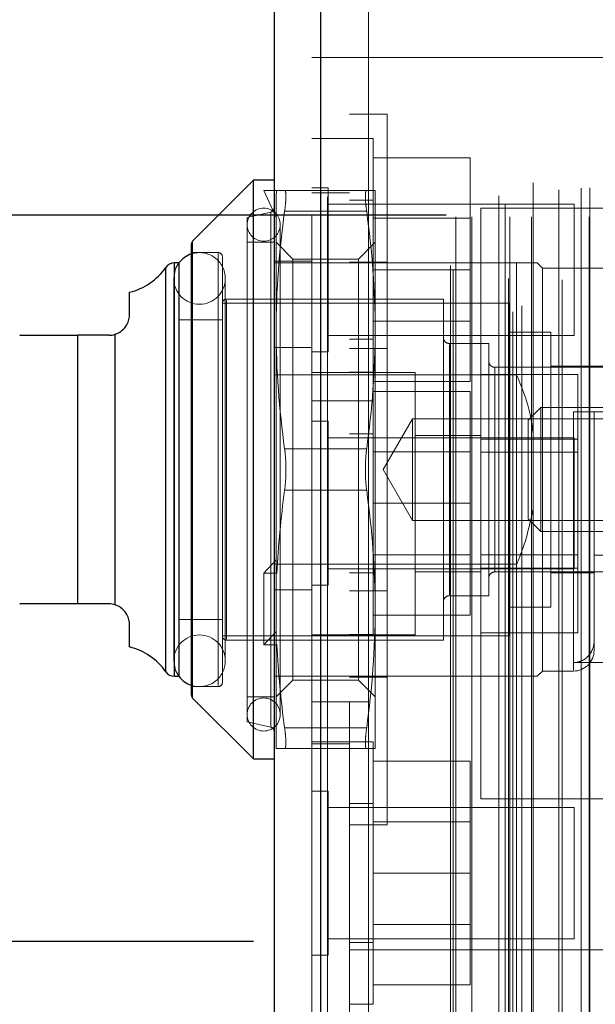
# Model space of a CAD drawing. Header units: inches. Extents: x 0.2 to 10.8, y 0.2 to 8.2.
# Tile 112 of 145: x 5.8959 to 5.9568, y 3.13 to 3.2343. Entities that reach past the tile are written whole.
import ezdxf

# ---------------------------------------------------------------- set-up
doc = ezdxf.new("R2010")
doc.units = ezdxf.units.IN
doc.header["$MEASUREMENT"] = 0
doc.linetypes.add('HIDDEN', pattern=[0.07500000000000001, 0.05, -0.025])
doc.layers.add('DIMENSIONS', color=140, linetype='Continuous')
doc.styles.add('SLDTEXTSTYLE0', font='TXT', dxfattribs={"width": 0.7})
doc.dimstyles.new('SLDDIMSTYLE0', dxfattribs={"dimtxt": 0.0849609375, "dimasz": 0.13, "dimexe": 0, "dimexo": 0.0625, "dimgap": 0.021240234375, "dimtad": 0, "dimtih": 1, "dimtoh": 1, "dimlfac": 18, "dimrnd": 1e-09, "dimzin": 12, "dimdsep": 46, "dimtxsty": 'SLDTEXTSTYLE0', "dimsah": 1, "dimcen": 0.09, "dimadec": 0, "dimazin": 3, "dimtfac": 1, "dimtofl": 0, "dimtmove": 0, "dimatfit": 3, "dimfxl": 0, "dimfrac": 2, "dimtolj": 1, "dimtzin": 12, "dimarcsym": 0})

# ---------------------------------------------------------------- blocks, each defined once
blk = doc.blocks.new('_D_18')
at = {"layer": 'DIMENSIONS'}
for p, q in [((5.941035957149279, 4.907140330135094), (5.512801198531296, 4.907140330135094)), ((5.637801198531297, 4.907140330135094), (5.637801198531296, 4.093878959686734)), ((5.476227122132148, 3.939828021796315), (5.447697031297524, 3.939828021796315)), ((5.447697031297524, 3.939828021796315), (5.447697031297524, 3.804797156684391)), ((5.799375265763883, 3.939828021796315), (5.827905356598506, 3.939828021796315)), ((5.827905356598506, 3.939828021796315), (5.827905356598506, 3.804797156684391)), ((5.447697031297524, 3.804797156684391), (5.476227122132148, 3.804797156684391)), ((5.827905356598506, 3.804797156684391), (5.799375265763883, 3.804797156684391)), ((5.637801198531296, 3.213584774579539), (5.637801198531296, 3.785777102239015)), ((5.941035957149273, 3.213584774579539), (5.512801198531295, 3.213584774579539))]:
    blk.add_line(p, q, dxfattribs=at)
for points in [[(5.637801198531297, 4.907140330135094), (5.617801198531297, 4.777140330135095), (5.657801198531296, 4.777140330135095)], [(5.637801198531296, 3.213584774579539), (5.657801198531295, 3.343584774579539), (5.617801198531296, 3.343584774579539)]]:
    blk.add_solid(points, dxfattribs=at)
at = {"layer": 'DIMENSIONS', "char_height": 0.08333333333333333, "attachment_point": 1, "style": 'SLDTEXTSTYLE0'}
for s, insert in [('30.48', (5.476227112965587, 4.066270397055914)), ('774.3', (5.476227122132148, 3.912219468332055))]:
    blk.add_mtext(s, dxfattribs=dict(at, insert=insert))
blk = doc.blocks.new('_D_19')
at = {"layer": 'DIMENSIONS'}
for p, q in [((5.920647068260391, 4.983973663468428), (5.139392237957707, 4.983973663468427)), ((5.264392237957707, 4.983973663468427), (5.264392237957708, 4.566917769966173)), ((5.102818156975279, 4.436786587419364), (5.074288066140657, 4.436786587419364)), ((5.074288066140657, 4.436786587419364), (5.074288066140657, 4.301755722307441)), ((5.425966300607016, 4.436786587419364), (5.454496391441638, 4.436786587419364)), ((5.454496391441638, 4.436786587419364), (5.454496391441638, 4.301755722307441)), ((5.074288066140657, 4.301755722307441), (5.102818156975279, 4.301755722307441)), ((5.454496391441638, 4.301755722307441), (5.425966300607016, 4.301755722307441)), ((5.26439223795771, 3.136695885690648), (5.264392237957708, 4.147704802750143)), ((5.920647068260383, 3.13669588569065), (5.139392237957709, 3.136695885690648))]:
    blk.add_line(p, q, dxfattribs=at)
for points in [[(5.264392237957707, 4.983973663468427), (5.244392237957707, 4.853973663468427), (5.284392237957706, 4.853973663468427)], [(5.26439223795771, 3.136695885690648), (5.28439223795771, 3.266695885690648), (5.244392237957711, 3.266695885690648)]]:
    blk.add_solid(points, dxfattribs=at)
at = {"layer": 'DIMENSIONS', "char_height": 0.08333333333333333, "attachment_point": 1, "style": 'SLDTEXTSTYLE0'}
for s, insert in [('33.25', (5.102818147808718, 4.563228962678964)), ('844.6', (5.102818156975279, 4.409178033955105)), ('OPENING', (5.002355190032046, 4.255127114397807))]:
    blk.add_mtext(s, dxfattribs=dict(at, insert=insert))

msp = doc.modelspace()

# ---------------------------------------------------------------- linework, layer by layer
at = {"color": 7, "linetype": 'HIDDEN', "lineweight": 18}
for p, q in [((5.948086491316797, 3.103353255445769), (5.948086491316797, 5.017360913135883)), ((5.949040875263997, 3.103969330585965), (5.949040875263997, 5.016742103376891)), ((5.956270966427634, 5.016467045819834), (5.956270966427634, 3.104252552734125)), ((5.927764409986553, 5.015503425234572), (5.927764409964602, 3.105210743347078)), ((5.92845900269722, 3.105210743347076), (5.928459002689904, 5.015503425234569)), ((5.92845900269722, 5.015503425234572), (5.928459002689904, 3.105210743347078)), ((5.947299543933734, 5.014672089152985), (5.947299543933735, 3.106039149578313)), ((5.926806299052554, 5.013539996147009), (5.926806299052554, 3.107174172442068)), ((5.941798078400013, 3.107756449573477), (5.941798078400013, 5.012957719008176)), ((5.948476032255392, 3.106888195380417), (5.948476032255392, 5.013825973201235)), ((5.941509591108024, 3.108243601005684), (5.941509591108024, 5.012470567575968)), ((5.942065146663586, 3.113388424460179), (5.942065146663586, 5.007325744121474)), ((5.942065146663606, 3.113388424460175), (5.942065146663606, 5.007325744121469)), ((5.943753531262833, 3.113388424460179), (5.943753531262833, 5.007325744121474)), ((5.947635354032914, 5.006883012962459), (5.947635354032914, 3.113831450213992)), ((5.947776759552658, 3.113388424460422), (5.947776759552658, 5.007325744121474)), ((5.950073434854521, 3.113388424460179), (5.950073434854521, 5.007325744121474)), ((5.953321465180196, 5.006723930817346), (5.953321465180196, 3.113988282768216)), ((5.956187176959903, 3.113388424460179), (5.956187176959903, 5.007325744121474)), ((5.946625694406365, 3.115632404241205), (5.946625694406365, 5.005081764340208)), ((5.950252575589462, 3.116991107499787), (5.950252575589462, 5.00372791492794)), ((5.952956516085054, 3.116251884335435), (5.952956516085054, 5.004462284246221)), ((5.952956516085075, 3.11625188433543), (5.952956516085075, 5.004462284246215)), ((5.955326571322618, 3.116415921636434), (5.955326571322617, 5.004297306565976)), ((5.930806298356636, 4.958662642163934), (5.930806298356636, 3.162051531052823)), ((5.932806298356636, 4.958662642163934), (5.932806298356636, 3.162051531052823)), ((5.932806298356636, 4.958662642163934), (5.932806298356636, 3.162051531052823)), ((5.932806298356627, 3.162051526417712), (5.932806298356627, 4.958662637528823)), ((5.932806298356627, 3.162051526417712), (5.932806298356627, 4.958662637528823)), ((5.930806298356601, 3.230264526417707), (5.926806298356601, 3.230264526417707)), ((5.98080629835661, 3.230264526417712), (5.93080629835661, 3.230264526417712)), ((5.934806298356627, 3.224247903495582), (5.930806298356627, 3.224247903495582)), ((5.934806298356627, 3.224247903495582), (5.934806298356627, 3.149025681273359)), ((5.930806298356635, 3.221681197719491), (5.926806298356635, 3.221681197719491)), ((5.933306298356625, 3.221681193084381), (5.930806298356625, 3.221681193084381)), ((5.933306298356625, 3.193903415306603), (5.933306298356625, 3.221681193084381)), ((5.933306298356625, 3.219625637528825), (5.943584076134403, 3.219625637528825)), ((5.943584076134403, 3.207792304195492), (5.943584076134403, 3.219625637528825)), ((5.92171268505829, 3.216164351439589), (5.923025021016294, 3.213321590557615)), ((5.923111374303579, 3.216164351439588), (5.92171268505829, 3.216164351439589)), ((5.923111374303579, 3.216164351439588), (5.923025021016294, 3.215838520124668)), ((5.923930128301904, 3.216164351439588), (5.932618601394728, 3.216164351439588)), ((5.928542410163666, 3.216472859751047), (5.926806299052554, 3.216472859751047)), ((5.928542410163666, 3.199111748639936), (5.928542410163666, 3.216472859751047)), ((5.933523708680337, 3.201400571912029), (5.933523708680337, 3.216164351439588)), ((5.923025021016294, 3.201400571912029), (5.923025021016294, 3.215838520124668)), ((5.930806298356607, 3.215931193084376), (5.926806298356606, 3.215931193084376)), ((5.933306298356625, 3.215153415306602), (5.930806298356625, 3.215153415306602)), ((5.954584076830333, 3.214736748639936), (5.928542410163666, 3.214736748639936)), ((5.944695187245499, 3.214292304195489), (5.944695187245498, 3.183042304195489)), ((6.000250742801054, 3.214292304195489), (5.944695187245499, 3.214292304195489)), ((5.954584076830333, 3.200847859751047), (5.954584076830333, 3.214736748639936)), ((5.922467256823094, 3.21389913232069), (5.919962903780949, 3.21332095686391)), ((5.919962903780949, 3.15995262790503), (5.919962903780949, 3.21332095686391)), ((5.922467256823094, 3.213874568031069), (5.922467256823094, 3.159399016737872)), ((5.922467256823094, 3.213874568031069), (5.922467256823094, 3.159399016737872)), ((5.923930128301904, 3.213977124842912), (5.932618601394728, 3.213977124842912)), ((5.923930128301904, 3.213977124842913), (5.932618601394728, 3.213977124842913)), ((5.923930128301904, 3.213977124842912), (5.932618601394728, 3.213977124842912)), ((5.923930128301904, 3.213977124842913), (5.932618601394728, 3.213977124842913)), ((5.943584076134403, 3.213233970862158), (5.933306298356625, 3.213233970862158)), ((5.923462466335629, 3.160718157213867), (5.923462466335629, 3.212555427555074)), ((5.914185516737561, 3.210824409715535), (5.914185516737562, 3.18663679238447)), ((5.914185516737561, 3.210800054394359), (5.914185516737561, 3.162473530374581)), ((5.922806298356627, 3.210696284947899), (5.919962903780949, 3.210696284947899)), ((5.924801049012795, 3.208920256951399), (5.923025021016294, 3.210696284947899)), ((5.933523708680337, 3.210696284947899), (5.931747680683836, 3.208920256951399)), ((5.916900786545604, 3.209602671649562), (5.914057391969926, 3.209602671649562)), ((5.916900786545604, 3.209504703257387), (5.916900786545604, 3.163768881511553)), ((5.916900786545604, 3.209504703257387), (5.916900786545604, 3.163768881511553)), ((5.917338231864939, 3.164108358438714), (5.917338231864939, 3.209165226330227)), ((5.924801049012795, 3.175495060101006), (5.924801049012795, 3.208920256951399)), ((5.931747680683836, 3.208920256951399), (5.924801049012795, 3.208920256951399)), ((5.931747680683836, 3.175495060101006), (5.931747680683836, 3.208920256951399)), ((5.911353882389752, 3.208040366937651), (5.911353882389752, 3.18663679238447)), ((5.911353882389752, 3.208016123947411), (5.911353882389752, 3.165257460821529)), ((5.912251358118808, 3.208509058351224), (5.912251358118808, 3.18663679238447)), ((5.912251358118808, 3.208484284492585), (5.912251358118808, 3.164789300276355)), ((5.912745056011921, 3.208509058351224), (5.91272537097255, 3.208509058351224)), ((5.948506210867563, 3.208509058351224), (5.922806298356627, 3.208509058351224)), ((5.926806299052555, 3.208708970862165), (5.922806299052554, 3.208708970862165)), ((5.934806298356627, 3.208609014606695), (5.930806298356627, 3.208609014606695)), ((5.933306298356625, 3.207792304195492), (5.943584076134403, 3.207792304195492)), ((5.943584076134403, 3.195958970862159), (5.943584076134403, 3.207792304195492)), ((5.948506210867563, 3.196659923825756), (5.948506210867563, 3.208509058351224)), ((5.951240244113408, 3.207962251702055), (5.950693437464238, 3.208509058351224)), ((5.951240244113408, 3.165311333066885), (5.951240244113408, 3.207962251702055)), ((5.959989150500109, 3.207962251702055), (5.951240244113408, 3.207962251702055)), ((5.912178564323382, 3.206868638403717), (5.912178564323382, 3.166404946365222)), ((5.91764663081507, 3.166404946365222), (5.91764663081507, 3.206868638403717)), ((5.940741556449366, 3.204681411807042), (5.917775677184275, 3.204681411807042)), ((5.940741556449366, 3.168592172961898), (5.940741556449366, 3.204681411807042)), ((5.947740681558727, 3.204243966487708), (5.917338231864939, 3.204243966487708)), ((5.917775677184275, 3.204582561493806), (5.917775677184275, 3.168691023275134)), ((5.917775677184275, 3.204582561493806), (5.917775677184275, 3.168691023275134)), ((5.947740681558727, 3.169029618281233), (5.947740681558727, 3.204243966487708)), ((5.917338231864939, 3.202494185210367), (5.912745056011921, 3.202494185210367)), ((5.933306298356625, 3.202350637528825), (5.943584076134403, 3.202350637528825)), ((5.902027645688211, 3.17241981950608), (5.902027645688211, 3.20085376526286)), ((5.902027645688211, 3.20085376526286), (5.902027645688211, 3.17241981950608)), ((5.902027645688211, 3.20085376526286), (5.902027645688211, 3.17241981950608)), ((5.90596902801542, 3.200955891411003), (5.90596902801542, 3.172317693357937)), ((5.90596902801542, 3.172317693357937), (5.90596902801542, 3.200955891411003)), ((5.90596902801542, 3.200955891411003), (5.90596902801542, 3.172317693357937)), ((5.923025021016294, 3.175824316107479), (5.923025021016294, 3.201400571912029)), ((5.928542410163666, 3.200847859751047), (5.954584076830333, 3.200847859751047)), ((5.933523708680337, 3.171873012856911), (5.933523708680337, 3.201400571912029)), ((5.952115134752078, 3.201181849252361), (5.947740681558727, 3.201181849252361)), ((5.952115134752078, 3.172091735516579), (5.952115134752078, 3.201181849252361)), ((5.926806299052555, 3.199569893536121), (5.922806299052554, 3.199569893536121)), ((5.930806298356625, 3.200431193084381), (5.933306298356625, 3.200431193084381)), ((5.934806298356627, 3.199469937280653), (5.930806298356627, 3.199469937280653)), ((5.945553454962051, 3.19997887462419), (5.941397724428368, 3.19997887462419)), ((5.941397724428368, 3.199881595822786), (5.941397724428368, 3.173391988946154)), ((5.941397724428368, 3.199881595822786), (5.941397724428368, 3.173391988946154)), ((5.945553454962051, 3.17329471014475), (5.945553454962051, 3.19997887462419)), ((5.926806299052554, 3.199111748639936), (5.928542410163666, 3.199111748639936)), ((5.962176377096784, 3.197463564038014), (5.946209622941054, 3.197463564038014)), ((5.946209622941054, 3.197438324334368), (5.946209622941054, 3.175835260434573)), ((5.946209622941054, 3.197438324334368), (5.946209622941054, 3.175835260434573)), ((5.962176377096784, 3.197572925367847), (5.952115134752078, 3.197572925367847)), ((5.948506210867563, 3.196659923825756), (5.922806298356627, 3.196659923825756)), ((5.930806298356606, 3.196931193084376), (5.926806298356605, 3.196931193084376)), ((5.933306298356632, 3.196958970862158), (5.930806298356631, 3.196958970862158)), ((5.937750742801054, 3.196931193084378), (5.93080629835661, 3.196931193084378)), ((5.937750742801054, 3.1691534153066), (5.937750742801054, 3.196931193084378)), ((5.944695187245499, 3.196706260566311), (5.954972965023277, 3.196706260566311)), ((5.954972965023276, 3.1898742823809), (5.954972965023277, 3.196706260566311)), ((5.933306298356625, 3.195958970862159), (5.943584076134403, 3.195958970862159)), ((5.933306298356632, 3.194903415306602), (5.943584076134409, 3.194903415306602)), ((5.943584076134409, 3.183070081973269), (5.943584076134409, 3.194903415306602)), ((5.926806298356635, 3.193903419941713), (5.930806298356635, 3.193903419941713)), ((5.930806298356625, 3.193903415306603), (5.933306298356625, 3.193903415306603)), ((5.933306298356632, 3.183070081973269), (5.933306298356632, 3.193903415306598)), ((5.951051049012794, 3.193198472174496), (5.949709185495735, 3.191856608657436)), ((5.951051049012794, 3.180075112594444), (5.951051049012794, 3.193198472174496)), ((5.972675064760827, 3.193198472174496), (5.951051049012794, 3.193198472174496)), ((5.95452108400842, 3.192761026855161), (5.95452108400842, 3.16540854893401)), ((5.95452108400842, 3.192761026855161), (5.95452108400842, 3.16540854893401)), ((5.962176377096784, 3.192761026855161), (5.956708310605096, 3.192761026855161)), ((5.956708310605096, 3.192761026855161), (5.956708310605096, 3.177576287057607)), ((5.928542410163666, 3.191750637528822), (5.926806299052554, 3.191750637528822)), ((5.928542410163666, 3.183070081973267), (5.928542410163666, 3.191750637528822)), ((5.937462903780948, 3.192014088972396), (5.934358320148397, 3.18663679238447)), ((5.937462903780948, 3.181259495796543), (5.937462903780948, 3.192014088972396)), ((5.969084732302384, 3.192014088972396), (5.937462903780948, 3.192014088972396)), ((5.949709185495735, 3.181416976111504), (5.949709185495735, 3.191856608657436)), ((5.933306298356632, 3.190431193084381), (5.930806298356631, 3.190431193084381)), ((5.944695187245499, 3.190264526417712), (5.937750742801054, 3.190264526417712)), ((5.954584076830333, 3.190014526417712), (5.928542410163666, 3.190014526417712)), ((5.944695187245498, 3.1898742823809), (5.954972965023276, 3.1898742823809)), ((5.954584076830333, 3.183070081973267), (5.954584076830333, 3.190014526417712)), ((5.954972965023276, 3.176210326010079), (5.954972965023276, 3.1898742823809)), ((5.923930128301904, 3.188824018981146), (5.932618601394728, 3.188824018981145)), ((5.923930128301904, 3.188824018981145), (5.932618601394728, 3.188824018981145)), ((5.923930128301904, 3.188824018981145), (5.932618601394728, 3.188824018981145)), ((5.923930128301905, 3.188824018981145), (5.932618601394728, 3.188824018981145)), ((5.943584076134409, 3.188511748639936), (5.933306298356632, 3.188511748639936)), ((5.954972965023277, 3.188483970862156), (5.944695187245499, 3.188483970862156)), ((5.911353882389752, 3.18663679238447), (5.911353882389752, 3.165233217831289)), ((5.912251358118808, 3.18663679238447), (5.912251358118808, 3.164764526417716)), ((5.914185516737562, 3.18663679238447), (5.914185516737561, 3.162449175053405)), ((5.934358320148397, 3.18663679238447), (5.937462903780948, 3.181259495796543)), ((5.923930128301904, 3.184449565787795), (5.932618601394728, 3.184449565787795)), ((5.923930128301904, 3.184449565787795), (5.932618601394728, 3.184449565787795)), ((5.923930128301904, 3.184449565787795), (5.932618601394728, 3.184449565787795)), ((5.923930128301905, 3.184449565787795), (5.932618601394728, 3.184449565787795)), ((5.928542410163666, 3.174389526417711), (5.928542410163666, 3.183070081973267)), ((5.933306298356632, 3.169181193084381), (5.933306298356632, 3.183070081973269)), ((5.933306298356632, 3.183070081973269), (5.943584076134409, 3.183070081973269)), ((5.943584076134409, 3.171236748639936), (5.943584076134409, 3.183070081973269)), ((5.944695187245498, 3.183042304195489), (5.944695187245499, 3.151792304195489)), ((5.954584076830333, 3.176125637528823), (5.954584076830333, 3.183070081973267)), ((5.937462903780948, 3.181259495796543), (5.969084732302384, 3.181259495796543)), ((5.949709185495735, 3.181416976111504), (5.951051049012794, 3.180075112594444)), ((5.951051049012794, 3.180075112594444), (5.972675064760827, 3.180075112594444)), ((5.933306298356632, 3.177628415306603), (5.943584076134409, 3.177628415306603)), ((5.944695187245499, 3.177600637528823), (5.954972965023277, 3.177600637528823)), ((5.962176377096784, 3.177576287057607), (5.956708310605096, 3.177576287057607)), ((5.956708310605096, 3.168504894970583), (5.956708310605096, 3.177576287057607)), ((5.923025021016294, 3.177082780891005), (5.92171268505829, 3.175661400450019)), ((5.948506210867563, 3.176613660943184), (5.922806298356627, 3.176613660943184)), ((5.948506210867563, 3.164764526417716), (5.948506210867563, 3.176613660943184)), ((5.92171268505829, 3.168084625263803), (5.92171268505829, 3.175661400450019)), ((5.92171268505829, 3.175661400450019), (5.923111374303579, 3.175661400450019)), ((5.923111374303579, 3.175661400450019), (5.923025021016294, 3.175824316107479)), ((5.923025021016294, 3.175824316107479), (5.923025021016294, 3.16950600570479)), ((5.924801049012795, 3.164353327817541), (5.924801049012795, 3.175495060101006)), ((5.928542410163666, 3.176125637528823), (5.954584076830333, 3.176125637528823)), ((5.930806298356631, 3.175708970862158), (5.933306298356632, 3.175708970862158)), ((5.931747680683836, 3.164353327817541), (5.931747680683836, 3.175495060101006)), ((5.937750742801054, 3.175820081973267), (5.944695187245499, 3.175820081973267)), ((5.944695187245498, 3.176210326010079), (5.954972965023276, 3.176210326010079)), ((5.946209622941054, 3.175810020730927), (5.962176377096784, 3.175810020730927)), ((5.952115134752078, 3.175700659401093), (5.956708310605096, 3.175700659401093)), ((5.954972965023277, 3.169378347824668), (5.954972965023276, 3.176210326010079)), ((5.926806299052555, 3.173903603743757), (5.922806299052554, 3.173903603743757)), ((5.926806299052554, 3.174389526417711), (5.928542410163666, 3.174389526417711)), ((5.934806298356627, 3.173803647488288), (5.930806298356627, 3.173803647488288)), ((5.941397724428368, 3.17329471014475), (5.945553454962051, 3.17329471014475)), ((5.933523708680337, 3.157109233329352), (5.933523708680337, 3.171873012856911)), ((5.947740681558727, 3.172091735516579), (5.952115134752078, 3.172091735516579)), ((5.912745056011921, 3.170779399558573), (5.917338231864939, 3.170779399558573)), ((5.933306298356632, 3.171236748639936), (5.943584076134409, 3.171236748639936)), ((5.923025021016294, 3.16950600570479), (5.92171268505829, 3.168084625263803)), ((5.923025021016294, 3.168247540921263), (5.923025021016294, 3.16950600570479)), ((5.944695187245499, 3.169378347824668), (5.954972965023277, 3.169378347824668)), ((5.917338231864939, 3.169029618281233), (5.947740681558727, 3.169029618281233)), ((5.917775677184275, 3.168592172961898), (5.940741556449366, 3.168592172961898)), ((5.923111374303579, 3.168084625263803), (5.923025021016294, 3.168247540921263)), ((5.923025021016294, 3.157109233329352), (5.923025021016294, 3.168247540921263)), ((5.926806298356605, 3.169153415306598), (5.930806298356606, 3.169153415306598)), ((5.930806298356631, 3.169181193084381), (5.933306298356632, 3.169181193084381)), ((5.93080629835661, 3.1691534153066), (5.937750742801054, 3.1691534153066)), ((5.956708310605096, 3.16749855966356), (5.956708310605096, 3.168504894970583)), ((5.92171268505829, 3.168084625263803), (5.923111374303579, 3.168084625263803)), ((5.959989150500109, 3.166209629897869), (5.95452108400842, 3.166209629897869)), ((5.950693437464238, 3.164764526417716), (5.951240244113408, 3.165311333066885)), ((5.951240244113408, 3.165311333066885), (5.95452108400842, 3.165311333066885)), ((5.91272537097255, 3.164764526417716), (5.912745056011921, 3.164764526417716)), ((5.926806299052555, 3.164764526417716), (5.922806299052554, 3.164764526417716)), ((5.923025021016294, 3.162577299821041), (5.924801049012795, 3.164353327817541)), ((5.924801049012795, 3.164353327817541), (5.931747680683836, 3.164353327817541)), ((5.948506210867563, 3.164764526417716), (5.926806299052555, 3.164764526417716)), ((5.934806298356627, 3.164664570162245), (5.930806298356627, 3.164664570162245)), ((5.931747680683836, 3.164353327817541), (5.933523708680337, 3.162577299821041)), ((5.914057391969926, 3.163670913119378), (5.916900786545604, 3.163670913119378)), ((5.919962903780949, 3.162577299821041), (5.922806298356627, 3.162577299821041)), ((5.932806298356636, 3.162051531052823), (5.926806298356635, 3.162051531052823)), ((5.9308062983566, 3.12609785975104), (5.9308062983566, 3.162051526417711)), ((5.932806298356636, 3.162051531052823), (5.932806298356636, 3.115384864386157)), ((5.919962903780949, 3.15995262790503), (5.922467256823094, 3.15937445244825)), ((5.923930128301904, 3.159296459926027), (5.932618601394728, 3.159296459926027)), ((5.923930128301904, 3.159296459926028), (5.932618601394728, 3.159296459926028)), ((5.923930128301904, 3.159296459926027), (5.932618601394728, 3.159296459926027)), ((5.923930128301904, 3.159296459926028), (5.932618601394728, 3.159296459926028)), ((5.930806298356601, 3.157820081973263), (5.926806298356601, 3.157820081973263)), ((5.933306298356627, 3.157820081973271), (5.930806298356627, 3.157820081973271)), ((5.933306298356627, 3.130042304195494), (5.933306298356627, 3.157820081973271)), ((5.923930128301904, 3.157109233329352), (5.932618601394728, 3.157109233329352)), ((5.926806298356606, 3.157597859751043), (5.930806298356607, 3.157597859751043)), ((5.933306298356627, 3.155764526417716), (5.943584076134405, 3.155764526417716)), ((5.943584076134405, 3.143931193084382), (5.943584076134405, 3.155764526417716)), ((5.928542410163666, 3.152611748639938), (5.926806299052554, 3.152611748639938)), ((5.928542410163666, 3.135250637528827), (5.928542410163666, 3.152611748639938)), ((5.944695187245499, 3.151792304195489), (6.000250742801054, 3.151792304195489)), ((5.954584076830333, 3.150875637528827), (5.928542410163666, 3.150875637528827)), ((5.933306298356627, 3.151292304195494), (5.930806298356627, 3.151292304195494)), ((5.954584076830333, 3.136986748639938), (5.954584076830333, 3.150875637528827)), ((5.930806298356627, 3.149025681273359), (5.934806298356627, 3.149025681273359)), ((5.943584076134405, 3.149372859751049), (5.933306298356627, 3.149372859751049)), ((5.933306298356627, 3.143931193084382), (5.943584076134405, 3.143931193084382)), ((5.943584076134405, 3.132097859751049), (5.943584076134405, 3.143931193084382)), ((5.933306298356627, 3.138489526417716), (5.943584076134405, 3.138489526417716)), ((5.928542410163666, 3.136986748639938), (5.954584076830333, 3.136986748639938)), ((5.930806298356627, 3.136570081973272), (5.933306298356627, 3.136570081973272)), ((5.926806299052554, 3.135250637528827), (5.928542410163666, 3.135250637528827)), ((5.93080629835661, 3.135820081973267), (5.98080629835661, 3.135820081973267)), ((5.933306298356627, 3.132097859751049), (5.943584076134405, 3.132097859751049)), ((5.930806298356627, 3.130042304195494), (5.933306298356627, 3.130042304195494))]:
    msp.add_line(p, q, dxfattribs=at)
at = {"color": 7, "linetype": 'Continuous', "lineweight": 25}
for p, q in [((5.927764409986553, 3.105210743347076), (5.927764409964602, 5.015503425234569)), ((5.922806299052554, 5.013539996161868), (5.922806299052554, 3.107174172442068)), ((5.920619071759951, 3.217257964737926), (5.914185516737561, 3.210824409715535)), ((5.922806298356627, 3.217257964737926), (5.920619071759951, 3.217257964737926)), ((5.920619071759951, 3.156015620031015), (5.920619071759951, 3.217257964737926)), ((5.914057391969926, 3.162758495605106), (5.914057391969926, 3.210515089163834)), ((5.914185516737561, 3.162449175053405), (5.914185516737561, 3.210824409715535)), ((5.911353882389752, 3.165233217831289), (5.911353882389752, 3.208040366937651)), ((5.91272537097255, 3.208509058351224), (5.912251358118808, 3.208509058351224)), ((5.912251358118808, 3.164764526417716), (5.912251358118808, 3.208509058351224)), ((5.912745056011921, 3.164764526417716), (5.912745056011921, 3.208509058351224)), ((5.907495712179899, 3.203040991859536), (5.907495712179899, 3.205408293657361)), ((5.902027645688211, 3.17241981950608), (5.902027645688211, 3.20085376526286)), ((5.905308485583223, 3.20085376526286), (5.902027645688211, 3.20085376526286)), ((5.90596902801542, 3.172317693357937), (5.90596902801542, 3.200955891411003)), ((5.905308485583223, 3.17241981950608), (5.902027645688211, 3.17241981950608)), ((5.907495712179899, 3.167865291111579), (5.907495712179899, 3.170232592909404)), ((5.912251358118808, 3.164764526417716), (5.91272537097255, 3.164764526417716)), ((5.914185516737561, 3.162449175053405), (5.920619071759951, 3.156015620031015)), ((5.920619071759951, 3.156015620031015), (5.922806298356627, 3.156015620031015))]:
    msp.add_line(p, q, dxfattribs=at)
at = {"color": 7, "linetype": 'HIDDEN', "lineweight": 18, "flags": 128}
for points in [[(5.91272537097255, 3.208509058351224), (5.912386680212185, 3.207914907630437), (5.912178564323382, 3.206868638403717)], [(5.912178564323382, 3.166404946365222), (5.912386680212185, 3.165358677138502), (5.91272537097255, 3.164764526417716)]]:
    msp.add_lwpolyline(points, dxfattribs=at)
at = {"color": 7, "linetype": 'HIDDEN', "lineweight": 18}
for centre, radius, start, end in [((5.92171268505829, 3.212555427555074), 0.001749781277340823, 0, 180), ((5.922368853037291, 3.214325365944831), 0.0004374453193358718, 283.000000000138, 359.9999999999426), ((5.92171268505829, 3.212555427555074), 0.001749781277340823, 180, 0), ((5.914912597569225, 3.206868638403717), 0.002734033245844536, 0, 108.2280527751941), ((5.916900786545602, 3.209165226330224), 0.0004374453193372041, 2.908299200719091e-10, 89.99999999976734), ((5.914912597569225, 3.206868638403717), 0.002734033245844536, 180, 0), ((5.917775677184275, 3.204243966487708), 0.0004374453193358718, 90, 180), ((5.941397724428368, 3.200635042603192), 0.0006561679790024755, 179.9999999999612, 270.0000000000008), ((5.946209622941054, 3.198119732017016), 0.0006561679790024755, 179.9999999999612, 270.0000000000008), ((5.946209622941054, 3.175153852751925), 0.0006561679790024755, 90, 180.0000000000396), ((5.941397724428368, 3.172638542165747), 0.0006561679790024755, 90, 180.0000000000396), ((5.914912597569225, 3.166404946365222), 0.002734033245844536, 0, 180), ((5.917775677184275, 3.169029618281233), 0.0004374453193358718, 180, 270.0000000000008), ((5.95452108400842, 3.167498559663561), 0.002187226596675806, 270.0000000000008, 359.9999999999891), ((5.914912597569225, 3.166404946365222), 0.002734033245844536, 251.7719472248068, 0), ((5.916900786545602, 3.164108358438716), 0.0004374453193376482, 270.0000000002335, 359.99999999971), ((5.92171268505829, 3.160718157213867), 0.001749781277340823, 0, 180), ((5.92171268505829, 3.160718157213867), 0.001749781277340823, 180, 0), ((5.922368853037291, 3.158948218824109), 0.0004374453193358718, 0, 76.99999999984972)]:
    msp.add_arc(centre, radius, start, end, dxfattribs=at)
at = {"color": 7, "linetype": 'Continuous', "lineweight": 25}
for centre, radius, start, end in [((5.914494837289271, 3.210515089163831), 0.0004374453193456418, 135.0000000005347, 179.9999999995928), ((5.914912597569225, 3.206868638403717), 0.002734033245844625, 108.2280527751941, 143.1301023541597), ((5.90596902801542, 3.211789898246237), 0.006561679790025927, 283.4541205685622, 325.150095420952), ((5.912251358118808, 3.207415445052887), 0.001093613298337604, 90, 145.1500954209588), ((5.90596902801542, 3.161483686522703), 0.006561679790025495, 34.8499045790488, 76.54587943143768), ((5.912251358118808, 3.165858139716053), 0.001093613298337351, 214.8499045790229, 270.0000000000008), ((5.914912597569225, 3.166404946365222), 0.002734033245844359, 216.8698976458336, 251.7719472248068), ((5.914494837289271, 3.16275849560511), 0.0004374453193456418, 180.0000000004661, 224.9999999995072)]:
    msp.add_arc(centre, radius, start, end, dxfattribs=at)
at = {"color": 7, "linetype": 'HIDDEN', "lineweight": 18}
for points in [[(5.923111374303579, 3.216164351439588), (5.923244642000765, 3.216164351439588), (5.923531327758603, 3.216164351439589), (5.923930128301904, 3.216164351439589)], [(5.932618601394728, 3.216164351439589), (5.933189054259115, 3.216164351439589), (5.933523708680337, 3.216164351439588), (5.933523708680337, 3.216164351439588)], [(5.923930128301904, 3.213977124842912), (5.923359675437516, 3.209799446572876), (5.923025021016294, 3.20560904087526), (5.923025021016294, 3.201400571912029)], [(5.933523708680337, 3.201400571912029), (5.933523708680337, 3.20560904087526), (5.933189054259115, 3.209799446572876), (5.932618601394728, 3.213977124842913)], [(5.923025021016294, 3.201400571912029), (5.923025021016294, 3.197192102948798), (5.923359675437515, 3.193001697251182), (5.923930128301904, 3.188824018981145)], [(5.932618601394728, 3.188824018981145), (5.933189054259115, 3.193001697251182), (5.933523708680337, 3.197192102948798), (5.933523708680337, 3.201400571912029)], [(5.923111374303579, 3.175661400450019), (5.923244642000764, 3.178600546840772), (5.923531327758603, 3.181528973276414), (5.923930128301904, 3.184449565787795)], [(5.933523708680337, 3.171873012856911), (5.933523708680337, 3.176081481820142), (5.933189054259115, 3.180271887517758), (5.932618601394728, 3.184449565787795)], [(5.932618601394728, 3.159296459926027), (5.933189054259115, 3.163474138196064), (5.933523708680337, 3.16766454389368), (5.933523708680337, 3.171873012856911)], [(5.923930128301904, 3.159296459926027), (5.923531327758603, 3.162217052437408), (5.923244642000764, 3.16514547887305), (5.923111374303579, 3.168084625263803)], [(5.923930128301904, 3.157109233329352), (5.923359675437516, 3.157109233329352), (5.923025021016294, 3.157109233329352), (5.923025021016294, 3.157109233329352)], [(5.933523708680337, 3.157109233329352), (5.933523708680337, 3.157109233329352), (5.933189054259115, 3.157109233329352), (5.932618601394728, 3.157109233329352)]]:
    msp.add_open_spline(points, degree=3, dxfattribs=at)
for points, knots in [([(5.923930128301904, 3.216164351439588), (5.923975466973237, 3.216164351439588), (5.924009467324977, 3.216114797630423), (5.924055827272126, 3.215917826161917), (5.924067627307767, 3.215769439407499), (5.924067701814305, 3.215388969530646), (5.924055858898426, 3.215151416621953), (5.924009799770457, 3.214613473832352), (5.923975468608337, 3.214309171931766), (5.923930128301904, 3.213977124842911)], [0, 0, 0, 0, 0.25, 0.25, 0.5, 0.5, 0.75, 0.75, 1, 1, 1, 1]), ([(5.932618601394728, 3.213977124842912), (5.932573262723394, 3.214309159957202), (5.932539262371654, 3.214610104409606), (5.932492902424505, 3.215150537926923), (5.932481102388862, 3.215386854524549), (5.932481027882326, 3.215767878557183), (5.932492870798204, 3.215917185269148), (5.932538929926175, 3.216113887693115), (5.932573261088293, 3.216164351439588), (5.932618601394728, 3.216164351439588)], [0, 0, 0, 0, 0.25, 0.25, 0.5, 0.5, 0.75, 0.75, 1, 1, 1, 1]), ([(5.948506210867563, 3.208509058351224), (5.949041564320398, 3.208509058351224), (5.950128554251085, 3.208509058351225), (5.950796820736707, 3.208509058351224), (5.950651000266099, 3.208509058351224), (5.950631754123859, 3.208509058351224)], [0, 0, 0, 0, 0.4572276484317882, 0.9283620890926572, 1, 1, 1, 1]), ([(5.948506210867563, 3.196659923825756), (5.949104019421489, 3.195194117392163), (5.949930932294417, 3.193166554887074), (5.950182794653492, 3.1910033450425), (5.950252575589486, 3.19040400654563)], [0, 0, 0, 0, 0.7229401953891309, 1, 1, 1, 1]), ([(5.956708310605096, 3.192761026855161), (5.956708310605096, 3.192761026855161), (5.956655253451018, 3.192761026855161), (5.956444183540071, 3.192761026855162), (5.95628805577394, 3.192761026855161), (5.95568847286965, 3.192761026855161), (5.955114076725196, 3.192761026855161), (5.95452108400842, 3.192761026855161)], [0, 0, 0, 0, 0.2500000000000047, 0.2500000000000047, 0.5000000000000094, 0.5000000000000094, 1, 1, 1, 1]), ([(5.923930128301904, 3.188824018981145), (5.923975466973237, 3.188491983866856), (5.924009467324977, 3.188141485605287), (5.924055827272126, 3.187404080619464), (5.924067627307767, 3.18701937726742), (5.924067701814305, 3.186257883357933), (5.924055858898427, 3.185871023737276), (5.924009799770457, 3.185136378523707), (5.923975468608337, 3.184781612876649), (5.923930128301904, 3.184449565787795)], [0, 0, 0, 0, 0.25, 0.25, 0.5, 0.5, 0.75, 0.75, 1, 1, 1, 1]), ([(5.932618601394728, 3.184449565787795), (5.932573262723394, 3.184781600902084), (5.932539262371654, 3.185132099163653), (5.932492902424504, 3.185869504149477), (5.932481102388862, 3.18625420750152), (5.932481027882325, 3.187015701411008), (5.932492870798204, 3.187402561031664), (5.932538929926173, 3.188137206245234), (5.932573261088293, 3.188491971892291), (5.932618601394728, 3.188824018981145)], [0, 0, 0, 0, 0.25, 0.25, 0.5, 0.5, 0.75, 0.75, 1, 1, 1, 1]), ([(5.950252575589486, 3.182444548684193), (5.949961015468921, 3.181118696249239), (5.949523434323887, 3.179128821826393), (5.94876072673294, 3.177242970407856), (5.948506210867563, 3.176613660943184)], [0, 0, 0, 0, 0.6662995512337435, 1, 1, 1, 1]), ([(5.95452108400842, 3.166209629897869), (5.954817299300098, 3.166209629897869), (5.955108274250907, 3.166272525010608), (5.955644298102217, 3.166510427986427), (5.955887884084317, 3.166686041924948), (5.9562861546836, 3.167113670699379), (5.956444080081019, 3.167369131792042), (5.956653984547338, 3.167914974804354), (5.956708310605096, 3.168209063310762), (5.956708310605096, 3.168504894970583)], [0, 0, 0, 0, 0.25, 0.25, 0.5, 0.5, 0.75, 0.75, 1, 1, 1, 1]), ([(5.948506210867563, 3.164764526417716), (5.949041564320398, 3.164764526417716), (5.950128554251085, 3.164764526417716), (5.950796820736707, 3.164764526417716), (5.950651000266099, 3.164764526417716), (5.950631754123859, 3.164764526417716)], [0, 0, 0, 0, 0.4572276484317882, 0.9283620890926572, 1, 1, 1, 1]), ([(5.923930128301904, 3.159296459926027), (5.923975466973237, 3.158964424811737), (5.924009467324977, 3.158663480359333), (5.924055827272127, 3.158123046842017), (5.924067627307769, 3.15788673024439), (5.924067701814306, 3.157505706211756), (5.924055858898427, 3.157356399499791), (5.924009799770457, 3.157159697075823), (5.923975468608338, 3.157109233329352), (5.923930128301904, 3.157109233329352)], [0, 0, 0, 0, 0.25, 0.25, 0.5, 0.5, 0.75, 0.75, 1, 1, 1, 1]), ([(5.932618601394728, 3.157109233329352), (5.932573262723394, 3.157109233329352), (5.932539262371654, 3.157158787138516), (5.932492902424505, 3.157355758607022), (5.932481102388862, 3.157504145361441), (5.932481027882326, 3.157884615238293), (5.932492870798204, 3.158122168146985), (5.932538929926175, 3.158660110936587), (5.932573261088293, 3.158964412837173), (5.932618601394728, 3.159296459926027)], [0, 0, 0, 0, 0.25, 0.25, 0.5, 0.5, 0.75, 0.75, 1, 1, 1, 1])]:
    msp.add_open_spline(points, degree=3, knots=knots, dxfattribs=at)
at = {"color": 7, "linetype": 'Continuous', "lineweight": 25}
for points, knots in [([(5.90596902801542, 3.200955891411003), (5.906269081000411, 3.201050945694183), (5.906525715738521, 3.201203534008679), (5.906938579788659, 3.201557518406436), (5.907093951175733, 3.201757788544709), (5.907317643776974, 3.202147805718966), (5.907389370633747, 3.202341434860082), (5.907478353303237, 3.202707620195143), (5.907495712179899, 3.202879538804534), (5.907495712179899, 3.203040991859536)], [0, 0, 0, 0, 0.25, 0.25, 0.5, 0.5, 0.75, 0.75, 1, 1, 1, 1]), ([(5.895903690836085, 3.20085376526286), (5.895891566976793, 3.20085376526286), (5.895862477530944, 3.20085376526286), (5.89624430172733, 3.200853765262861), (5.897122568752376, 3.20085376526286), (5.898566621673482, 3.20085376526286), (5.900188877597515, 3.20085376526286), (5.90145489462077, 3.20085376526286), (5.902027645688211, 3.20085376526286)], [0, 0, 0, 0, 0.1596258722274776, 0.3829991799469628, 0.6077260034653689, 0.7457164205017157, 0.8849611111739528, 1, 1, 1, 1]), ([(5.902027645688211, 3.17241981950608), (5.90149523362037, 3.17241981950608), (5.900432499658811, 3.17241981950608), (5.898896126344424, 3.172419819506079), (5.897390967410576, 3.17241981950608), (5.896261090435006, 3.17241981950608), (5.895846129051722, 3.17241981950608), (5.895889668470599, 3.17241981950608), (5.895903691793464, 3.17241981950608)], [0, 0, 0, 0, 0.1069754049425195, 0.213530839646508, 0.3566164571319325, 0.5735303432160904, 0.8626412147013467, 1, 1, 1, 1]), ([(5.907495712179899, 3.170232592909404), (5.907495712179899, 3.170393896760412), (5.90747832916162, 3.170565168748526), (5.907390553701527, 3.170928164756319), (5.907319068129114, 3.171122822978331), (5.907094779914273, 3.171514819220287), (5.906939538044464, 3.171714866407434), (5.906528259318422, 3.172068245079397), (5.906269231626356, 3.172222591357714), (5.90596902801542, 3.172317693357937)], [0, 0, 0, 0, 0.25, 0.25, 0.5, 0.5, 0.75, 0.75, 1, 1, 1, 1])]:
    msp.add_open_spline(points, degree=3, knots=knots, dxfattribs=at)
for points in [[(5.905308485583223, 3.20085376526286), (5.905538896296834, 3.20085376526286), (5.905762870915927, 3.200890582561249), (5.90596902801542, 3.200955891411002)], [(5.90596902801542, 3.172317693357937), (5.905763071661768, 3.172382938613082), (5.90553876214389, 3.17241981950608), (5.905308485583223, 3.17241981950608)]]:
    msp.add_open_spline(points, degree=3, dxfattribs=at)

# ---------------------------------------------------------------- dimensions: what is measured, and where the dimension line sits
at = {"layer": 'DIMENSIONS'}
dim = msp.add_linear_dim(base=(5.264392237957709, 3.136695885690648), p1=(5.970647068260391, 4.983973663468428), p2=(5.970647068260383, 3.13669588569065), angle=90.0000000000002, text='<>\\POPENING', dimstyle='SLDDIMSTYLE0', dxfattribs=at)
dim.commit()
dim.dimension.update_dxf_attribs({"geometry": '_D_19', "text_midpoint": (5.264392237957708, 4.357311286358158), "dimtype": 160})
dim = msp.add_linear_dim(base=(5.637801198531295, 3.213584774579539), p1=(5.991035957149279, 4.907140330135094), p2=(5.991035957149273, 3.213584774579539), angle=90.0000000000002, dimstyle='SLDDIMSTYLE0', dxfattribs=at)
dim.commit()
dim.dimension.update_dxf_attribs({"geometry": '_D_18', "text_midpoint": (5.637801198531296, 3.939828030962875), "dimtype": 160})

doc.saveas('drawing.dxf')
